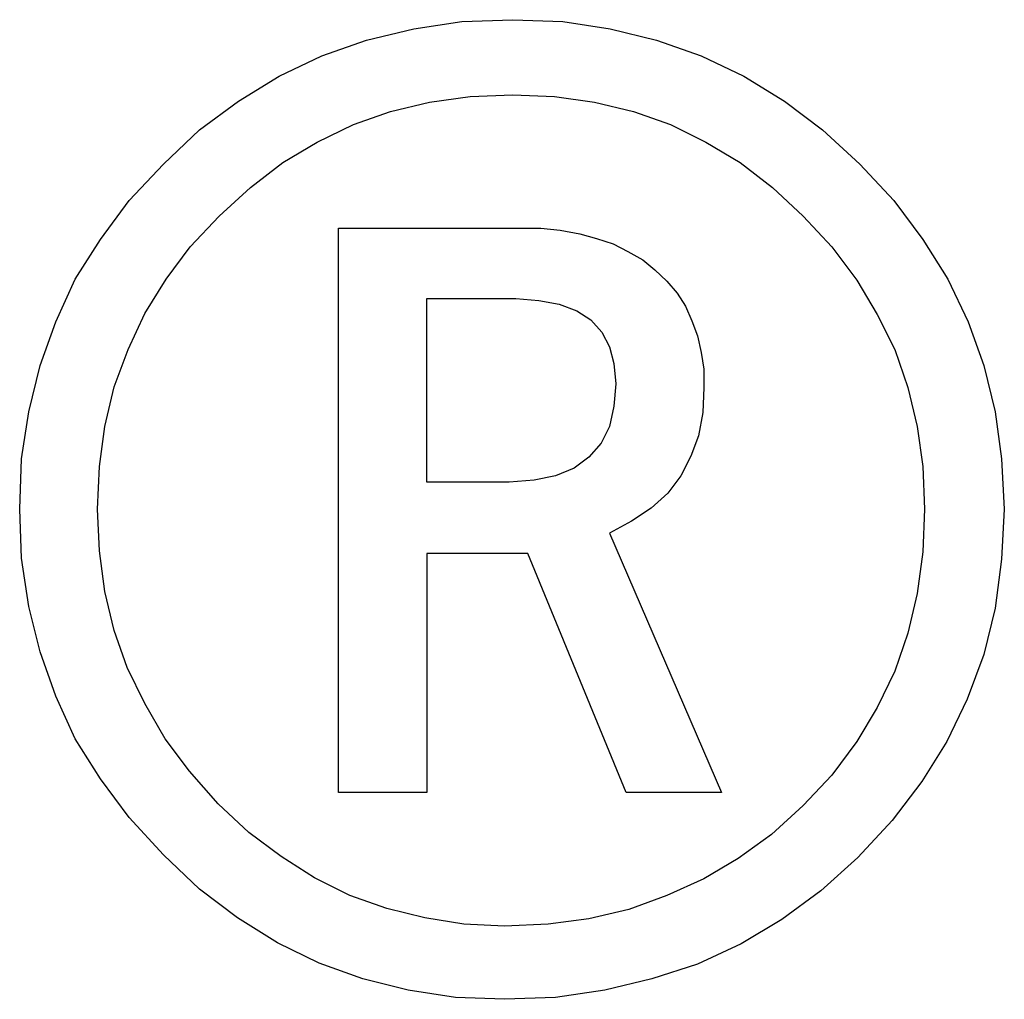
# Model space of a CAD drawing. Extents: x 0.2 to 25, y -0.2 to 2.1.
# Tile 4 of 13: x 8.4 to 10.5, y 0 to 2.1. Entities that reach past the tile are written whole.
import ezdxf

# ---------------------------------------------------------------- set-up
doc = ezdxf.new("R2010")
doc.units = 0

msp = doc.modelspace()

# ---------------------------------------------------------------- linework, layer by layer
at = {"color": 0}
for p, q in [((9.230469, 2.044922, 0.5), (9.332031, 2.060547, 0.5)), ((9.332031, 2.060547, 0.5), (9.439453, 2.064453, 0.5)), ((9.439453, 2.064453, 0.5), (9.544922, 2.060547, 0.5)), ((9.544922, 2.060547, 0.5), (9.644531, 2.044922, 0.5)), ((9.130859, 2.021484, 0.5), (9.230469, 2.044922, 0.5)), ((9.644531, 2.044922, 0.5), (9.742188, 2.021484, 0.5)), ((9.037109, 1.988281, 0.5), (9.130859, 2.021484, 0.5)), ((9.742188, 2.021484, 0.5), (9.835938, 1.988281, 0.5)), ((8.947266, 1.945313, 0.5), (9.037109, 1.988281, 0.5)), ((9.835938, 1.988281, 0.5), (9.925781, 1.945313, 0.5)), ((8.861328, 1.892578, 0.5), (8.947266, 1.945313, 0.5)), ((9.925781, 1.945313, 0.5), (10.01172, 1.892578, 0.5)), ((8.779297, 1.832031, 0.5), (8.861328, 1.892578, 0.5)), ((9.181641, 1.871094, 0.5), (9.263672, 1.890625, 0.5)), ((9.263672, 1.890625, 0.5), (9.349609, 1.902344, 0.5)), ((9.349609, 1.902344, 0.5), (9.439453, 1.90625, 0.5)), ((9.439453, 1.90625, 0.5), (9.527344, 1.902344, 0.5)), ((9.527344, 1.902344, 0.5), (9.611328, 1.890625, 0.5)), ((9.611328, 1.890625, 0.5), (9.693359, 1.871094, 0.5)), ((10.01172, 1.892578, 0.5), (10.0918, 1.832031, 0.5)), ((9.103516, 1.84375, 0.5), (9.181641, 1.871094, 0.5)), ((9.693359, 1.871094, 0.5), (9.771484, 1.84375, 0.5)), ((8.703125, 1.759766, 0.5), (8.779297, 1.832031, 0.5)), ((9.027344, 1.806641, 0.5), (9.103516, 1.84375, 0.5)), ((9.771484, 1.84375, 0.5), (9.845703, 1.806641, 0.5)), ((10.0918, 1.832031, 0.5), (10.16992, 1.759766, 0.5)), ((8.955078, 1.763672, 0.5), (9.027344, 1.806641, 0.5)), ((9.845703, 1.806641, 0.5), (9.917969, 1.763672, 0.5)), ((8.886719, 1.710938, 0.5), (8.955078, 1.763672, 0.5)), ((9.917969, 1.763672, 0.5), (9.986328, 1.710938, 0.5)), ((8.630859, 1.683594, 0.5), (8.703125, 1.759766, 0.5)), ((10.16992, 1.759766, 0.5), (10.24219, 1.683594, 0.5)), ((8.820313, 1.650391, 0.5), (8.886719, 1.710938, 0.5)), ((9.986328, 1.710938, 0.5), (10.05078, 1.650391, 0.5)), ((8.570313, 1.601563, 0.5), (8.630859, 1.683594, 0.5)), ((10.24219, 1.683594, 0.5), (10.30273, 1.601563, 0.5)), ((8.759766, 1.585938, 0.5), (8.820313, 1.650391, 0.5)), ((10.05078, 1.650391, 0.5), (10.11133, 1.585938, 0.5)), ((9.072266, 0.435547, 0.5), (9.072266, 1.625, 0.5)), ((9.072266, 1.625, 0.5), (9.453125, 1.625, 0.5)), ((9.453125, 1.625, 0.5), (9.498047, 1.625, 0.5)), ((9.498047, 1.625, 0.5), (9.539063, 1.621094, 0.5)), ((9.539063, 1.621094, 0.5), (9.580078, 1.613281, 0.5)), ((8.517578, 1.517578, 0.5), (8.570313, 1.601563, 0.5)), ((9.580078, 1.613281, 0.5), (9.615234, 1.603516, 0.5)), ((9.615234, 1.603516, 0.5), (9.650391, 1.591797, 0.5)), ((10.30273, 1.601563, 0.5), (10.35547, 1.517578, 0.5)), ((8.708984, 1.517578, 0.5), (8.759766, 1.585938, 0.5)), ((9.650391, 1.591797, 0.5), (9.681641, 1.576172, 0.5)), ((10.11133, 1.585938, 0.5), (10.16406, 1.515625, 0.5)), ((9.681641, 1.576172, 0.5), (9.712891, 1.558594, 0.5)), ((9.712891, 1.558594, 0.5), (9.738281, 1.537109, 0.5)), ((9.738281, 1.537109, 0.5), (9.763672, 1.513672, 0.5)), ((8.476563, 1.427734, 0.5), (8.517578, 1.517578, 0.5)), ((8.664063, 1.445313, 0.5), (8.708984, 1.517578, 0.5)), ((10.16406, 1.515625, 0.5), (10.20703, 1.443359, 0.5)), ((10.35547, 1.517578, 0.5), (10.39844, 1.427734, 0.5)), ((9.763672, 1.513672, 0.5), (9.785156, 1.488281, 0.5)), ((9.257813, 1.089844, 0.5), (9.257813, 1.476563, 0.5)), ((9.257813, 1.476563, 0.5), (9.445313, 1.476563, 0.5)), ((9.445313, 1.476563, 0.5), (9.494141, 1.472656, 0.5)), ((9.785156, 1.488281, 0.5), (9.802734, 1.460938, 0.5)), ((9.494141, 1.472656, 0.5), (9.537109, 1.464844, 0.5)), ((9.537109, 1.464844, 0.5), (9.574219, 1.451172, 0.5)), ((9.802734, 1.460938, 0.5), (9.816406, 1.429688, 0.5)), ((8.628906, 1.369141, 0.5), (8.664063, 1.445313, 0.5)), ((9.574219, 1.451172, 0.5), (9.603516, 1.431641, 0.5)), ((9.603516, 1.431641, 0.5), (9.626953, 1.40625, 0.5)), ((10.20703, 1.443359, 0.5), (10.24414, 1.369141, 0.5)), ((8.443359, 1.335938, 0.5), (8.476563, 1.427734, 0.5)), ((9.816406, 1.429688, 0.5), (9.828125, 1.398438, 0.5)), ((10.39844, 1.427734, 0.5), (10.43164, 1.335938, 0.5)), ((9.626953, 1.40625, 0.5), (9.642578, 1.375, 0.5)), ((9.828125, 1.398438, 0.5), (9.835938, 1.363281, 0.5)), ((8.599609, 1.291016, 0.5), (8.628906, 1.369141, 0.5)), ((9.642578, 1.375, 0.5), (9.652344, 1.339844, 0.5)), ((10.24414, 1.369141, 0.5), (10.27148, 1.289063, 0.5)), ((9.835938, 1.363281, 0.5), (9.841797, 1.328125, 0.5)), ((8.419922, 1.238281, 0.5), (8.443359, 1.335938, 0.5)), ((9.652344, 1.339844, 0.5), (9.65625, 1.296875, 0.5)), ((9.841797, 1.328125, 0.5), (9.841797, 1.289063, 0.5)), ((10.43164, 1.335938, 0.5), (10.45508, 1.238281, 0.5)), ((8.580078, 1.207031, 0.5), (8.599609, 1.291016, 0.5)), ((9.65625, 1.296875, 0.5), (9.652344, 1.25, 0.5)), ((9.841797, 1.289063, 0.5), (9.839844, 1.236328, 0.5)), ((10.27148, 1.289063, 0.5), (10.29102, 1.207031, 0.5)), ((9.652344, 1.25, 0.5), (9.642578, 1.207031, 0.5)), ((8.404297, 1.138672, 0.5), (8.419922, 1.238281, 0.5)), ((9.839844, 1.236328, 0.5), (9.830078, 1.1875, 0.5)), ((10.45508, 1.238281, 0.5), (10.46875, 1.138672, 0.5)), ((8.568359, 1.123047, 0.5), (8.580078, 1.207031, 0.5)), ((9.642578, 1.207031, 0.5), (9.625, 1.171875, 0.5)), ((10.29102, 1.207031, 0.5), (10.30273, 1.123047, 0.5)), ((9.830078, 1.1875, 0.5), (9.814453, 1.144531, 0.5)), ((9.625, 1.171875, 0.5), (9.599609, 1.142578, 0.5)), ((9.599609, 1.142578, 0.5), (9.568359, 1.119141, 0.5)), ((9.814453, 1.144531, 0.5), (9.792969, 1.103516, 0.5)), ((8.400391, 1.033203, 0.5), (8.404297, 1.138672, 0.5)), ((8.564453, 1.033203, 0.5), (8.568359, 1.123047, 0.5)), ((10.30273, 1.123047, 0.5), (10.30664, 1.033203, 0.5)), ((10.46875, 1.138672, 0.5), (10.47461, 1.033203, 0.5)), ((9.529297, 1.103516, 0.5), (9.484375, 1.09375, 0.5)), ((9.568359, 1.119141, 0.5), (9.529297, 1.103516, 0.5)), ((9.792969, 1.103516, 0.5), (9.765625, 1.066406, 0.5)), ((9.431641, 1.089844, 0.5), (9.257813, 1.089844, 0.5)), ((9.484375, 1.09375, 0.5), (9.431641, 1.089844, 0.5)), ((9.765625, 1.066406, 0.5), (9.730469, 1.035156, 0.5)), ((8.404297, 0.929688, 0.5), (8.400391, 1.033203, 0.5)), ((8.568359, 0.945313, 0.5), (8.564453, 1.033203, 0.5)), ((9.730469, 1.035156, 0.5), (9.689453, 1.007813, 0.5)), ((10.30664, 1.033203, 0.5), (10.30273, 0.943359, 0.5)), ((10.47461, 1.033203, 0.5), (10.46875, 0.927734, 0.5)), ((9.689453, 1.007813, 0.5), (9.642578, 0.982422, 0.5)), ((9.642578, 0.982422, 0.5), (9.878906, 0.435547, 0.5)), ((8.580078, 0.859375, 0.5), (8.568359, 0.945313, 0.5)), ((9.470703, 0.939453, 0.5), (9.257813, 0.939453, 0.5)), ((9.257813, 0.939453, 0.5), (9.257813, 0.435547, 0.5)), ((9.677734, 0.435547, 0.5), (9.470703, 0.939453, 0.5)), ((10.30273, 0.943359, 0.5), (10.29102, 0.855469, 0.5)), ((8.419922, 0.828125, 0.5), (8.404297, 0.929688, 0.5)), ((10.46875, 0.927734, 0.5), (10.45508, 0.824219, 0.5)), ((8.599609, 0.777344, 0.5), (8.580078, 0.859375, 0.5)), ((10.29102, 0.855469, 0.5), (10.27148, 0.771484, 0.5)), ((8.443359, 0.732422, 0.5), (8.419922, 0.828125, 0.5)), ((10.45508, 0.824219, 0.5), (10.43164, 0.726563, 0.5)), ((8.626953, 0.699219, 0.5), (8.599609, 0.777344, 0.5)), ((10.27148, 0.771484, 0.5), (10.24414, 0.691406, 0.5)), ((8.476563, 0.638672, 0.5), (8.443359, 0.732422, 0.5)), ((10.43164, 0.726563, 0.5), (10.39648, 0.632813, 0.5)), ((8.664063, 0.623047, 0.5), (8.626953, 0.699219, 0.5)), ((10.24414, 0.691406, 0.5), (10.20703, 0.615234, 0.5)), ((8.517578, 0.548828, 0.5), (8.476563, 0.638672, 0.5)), ((8.707031, 0.548828, 0.5), (8.664063, 0.623047, 0.5)), ((10.39648, 0.632813, 0.5), (10.35352, 0.542969, 0.5)), ((10.20703, 0.615234, 0.5), (10.16406, 0.542969, 0.5)), ((8.570313, 0.464844, 0.5), (8.517578, 0.548828, 0.5)), ((8.757813, 0.480469, 0.5), (8.707031, 0.548828, 0.5)), ((10.16406, 0.542969, 0.5), (10.11133, 0.472656, 0.5)), ((10.35352, 0.542969, 0.5), (10.30078, 0.458984, 0.5)), ((8.818359, 0.412109, 0.5), (8.757813, 0.480469, 0.5)), ((8.630859, 0.382813, 0.5), (8.570313, 0.464844, 0.5)), ((10.11133, 0.472656, 0.5), (10.05078, 0.408203, 0.5)), ((10.30078, 0.458984, 0.5), (10.23828, 0.376953, 0.5)), ((9.257813, 0.435547, 0.5), (9.072266, 0.435547, 0.5)), ((9.878906, 0.435547, 0.5), (9.677734, 0.435547, 0.5)), ((8.882813, 0.351563, 0.5), (8.818359, 0.412109, 0.5)), ((10.05078, 0.408203, 0.5), (9.984375, 0.347656, 0.5)), ((8.703125, 0.304688, 0.5), (8.630859, 0.382813, 0.5)), ((10.23828, 0.376953, 0.5), (10.16602, 0.298828, 0.5)), ((8.951172, 0.300781, 0.5), (8.882813, 0.351563, 0.5)), ((9.984375, 0.347656, 0.5), (9.914063, 0.296875, 0.5)), ((8.779297, 0.232422, 0.5), (8.703125, 0.304688, 0.5)), ((9.021484, 0.255859, 0.5), (8.951172, 0.300781, 0.5)), ((9.914063, 0.296875, 0.5), (9.841797, 0.253906, 0.5)), ((10.16602, 0.298828, 0.5), (10.08789, 0.228516, 0.5)), ((9.095703, 0.21875, 0.5), (9.021484, 0.255859, 0.5)), ((9.841797, 0.253906, 0.5), (9.763672, 0.21875, 0.5)), ((8.859375, 0.171875, 0.5), (8.779297, 0.232422, 0.5)), ((10.08789, 0.228516, 0.5), (10.00586, 0.167969, 0.5)), ((9.173828, 0.191406, 0.5), (9.095703, 0.21875, 0.5)), ((9.763672, 0.21875, 0.5), (9.683594, 0.189453, 0.5)), ((9.253906, 0.171875, 0.5), (9.173828, 0.191406, 0.5)), ((9.683594, 0.189453, 0.5), (9.599609, 0.169922, 0.5)), ((8.943359, 0.119141, 0.5), (8.859375, 0.171875, 0.5)), ((9.335938, 0.158203, 0.5), (9.253906, 0.171875, 0.5)), ((9.599609, 0.169922, 0.5), (9.513672, 0.158203, 0.5)), ((10.00586, 0.167969, 0.5), (9.919922, 0.117188, 0.5)), ((9.421875, 0.154297, 0.5), (9.335938, 0.158203, 0.5)), ((9.513672, 0.158203, 0.5), (9.421875, 0.154297, 0.5)), ((9.03125, 0.076172, 0.5), (8.943359, 0.119141, 0.5)), ((9.919922, 0.117188, 0.5), (9.828125, 0.074219, 0.5)), ((9.123047, 0.042969, 0.5), (9.03125, 0.076172, 0.5)), ((9.828125, 0.074219, 0.5), (9.732422, 0.042969, 0.5)), ((9.21875, 0.019531, 0.5), (9.123047, 0.042969, 0.5)), ((9.732422, 0.042969, 0.5), (9.632813, 0.019531, 0.5)), ((9.318359, 0.003906, 0.5), (9.21875, 0.019531, 0.5)), ((9.421875, 0, 0.5), (9.318359, 0.003906, 0.5)), ((9.529297, 0.003906, 0.5), (9.421875, 0, 0.5)), ((9.632813, 0.019531, 0.5), (9.529297, 0.003906, 0.5))]:
    msp.add_line(p, q, dxfattribs=at)

doc.saveas('drawing.dxf')
